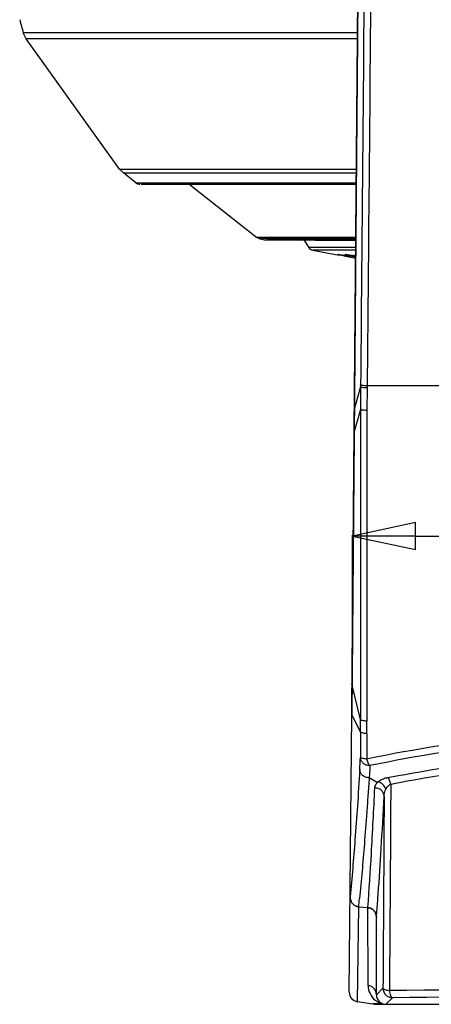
# Model space of a CAD drawing. Header units: millimetres. Extents: x 537 to 2248, y 801 to 1949.
# Tile 48 of 80: x 1207 to 1272, y 1350 to 1506. Entities that reach past the tile are written whole.
import ezdxf

# ---------------------------------------------------------------- set-up
doc = ezdxf.new("R2010")
doc.units = ezdxf.units.MM
doc.header["$LTSCALE"] = 16.335
doc.header["$PDMODE"] = 3
doc.header["$PDSIZE"] = 0.3125
doc.layers.get('0').update_dxf_attribs({"linetype": 'CONTINUOUS'})
doc.layers.get('Defpoints').update_dxf_attribs({"linetype": 'CONTINUOUS'})
doc.layers.add('02___PRT_ALL_AXES', color=7, linetype='CONTINUOUS')
doc.styles.get("Standard").update_dxf_attribs({"font": 'SimSun Regular.ttf', "width": 0.8})
doc.dimstyles.new('DIMSTYLE_1', dxfattribs={"dimtxt": 15, "dimasz": 10, "dimexe": 0.18, "dimexo": 0.0625, "dimgap": 0.09, "dimtad": 1, "dimdec": 1, "dimdsep": 46, "dimtxsty": 'Standard', "dimblk": 'CLOSED', "dimcen": 0.09, "dimadec": 0, "dimazin": 0, "dimtp": 0.01, "dimtm": 0.01, "dimtfac": 1, "dimtdec": 1, "dimtofl": 0, "dimtmove": 0, "dimatfit": 3, "dimldrblk": 'CLOSED', "dimfxl": 1, "dimtolj": 1, "dimarcsym": 0})

# ---------------------------------------------------------------- blocks, each defined once
blk = doc.blocks.new('_CLOSED')
at = {"color": 0, "linetype": 'ByBlock'}
for p, q in [((0, 0), (-1, 0.214)), ((-1, 0.214), (-1, -0.214)), ((-1, -0.214), (0, 0)), ((-1, 0), (0, 0))]:
    blk.add_line(p, q, dxfattribs=at)
blk = doc.blocks.new('*D38')
at = {"color": 0, "lineweight": -2, "transparency": 16777216}
for p, q in [((1259.97, 1409.5), (1259.97, 1424.46)), ((1269.97, 1424.28), (1349.57, 1424.28)), ((1359.57, 1409.38), (1359.57, 1424.46)), ((1359.57, 1424.28), (1493.62, 1424.28))]:
    blk.add_line(p, q, dxfattribs=at)
at = {"layer": 'Defpoints', "color": 0, "transparency": 16777216}
for p in [(1359.57, 1424.28), (1259.97, 1409.43), (1359.57, 1409.32)]:
    blk.add_point(p, dxfattribs=at)
at = {"color": 0, "lineweight": -2, "transparency": 16777216, "xscale": 10, "yscale": 10, "zscale": 10, "rotation": 180}
blk.add_blockref('_CLOSED', (1259.97, 1424.28), dxfattribs=at)
at = {"color": 0, "lineweight": -2, "transparency": 16777216, "xscale": 10, "yscale": 10, "zscale": 10}
blk.add_blockref('_CLOSED', (1359.57, 1424.28), dxfattribs=at)
at = {"color": 0, "transparency": 16777216, "insert": (1431.6, 1433.62), "char_height": 15, "attachment_point": 5}
blk.add_mtext('\\A1;99.6mm [3.92in]', dxfattribs=at)

msp = doc.modelspace()

# ---------------------------------------------------------------- linework, layer by layer
at = {"color": 7, "linetype": 'Continuous'}
for p, q in [((1259.86, 1397.1), (1261.35, 1568.09)), ((1208.27, 1503.11), (1207.82, 1504.05)), ((1260.79, 1504.05), (1207.82, 1504.05)), ((1223.08, 1482.45), (1208.27, 1503.11)), ((1260.78, 1503.11), (1208.27, 1503.11)), ((1223.67, 1481.84), (1223.08, 1482.45)), ((1223.08, 1482.45), (1260.6, 1482.45)), ((1225.65, 1480.28), (1223.67, 1481.84)), ((1223.67, 1481.84), (1260.6, 1481.84)), ((1225.65, 1480.28), (1260.58, 1480.28)), ((1226.5, 1480.07), (1260.58, 1480.07)), ((1244.76, 1471.62), (1234.02, 1480.07)), ((1245.15, 1471.44), (1244.76, 1471.62)), ((1260.51, 1471.62), (1244.76, 1471.62)), ((1260.51, 1471.44), (1245.15, 1471.44)), ((1245.15, 1471.44), (1246.01, 1471.24)), ((1246.01, 1471.24), (1260.5, 1471.24)), ((1246.01, 1471.24), (1246.23, 1471.22)), ((1260.5, 1471.22), (1246.45, 1471.22)), ((1252.25, 1471.22), (1253.04, 1470.03)), ((1260.49, 1470.03), (1253.04, 1470.03)), ((1254.13, 1471.19), (1260.5, 1471.19)), ((1260.49, 1469.61), (1253.68, 1469.61)), ((1253.68, 1469.61), (1257.27, 1468.92)), ((1261.26, 1448.25), (1261.26, 1447.93)), ((1287.99, 1448.09), (1262.3, 1448.09)), ((1262.3, 1448.09), (1262.3, 1447.77)), ((1261.26, 1447.93), (1260.27, 1444.54)), ((1261.26, 1447.93), (1261.22, 1444.36)), ((1262.3, 1447.77), (1262.27, 1444.2)), ((1261.22, 1444.36), (1260.24, 1440.85)), ((1261.24, 1395.2), (1259.89, 1400.85)), ((1259.85, 1396), (1259.86, 1397.1)), ((1259.46, 1352), (1259.85, 1396)), ((1261.24, 1393.24), (1259.85, 1396)), ((1263.77, 1385.3), (1262.63, 1385.97)), ((1264.04, 1385.35), (1263.77, 1385.3)), ((1260.76, 1350.51), (1260.97, 1365.54)), ((1260.96, 1365.54), (1262.41, 1365.41)), ((1260.97, 1365.54), (1261.68, 1365.48)), ((1261.68, 1365.48), (1262.4, 1365.41)), ((1262.46, 1353.06), (1262.4, 1365.41)), ((1263.77, 1351.59), (1263.77, 1363.86)), ((1263.77, 1351.59), (1264.81, 1352.62)), ((1260.76, 1350.51), (1263.22, 1350.16)), ((1264.29, 1350.17), (1263.22, 1350.16)), ((1264.72, 1350.17), (1264.29, 1350.17)), ((1264.32, 1350.09), (1355.22, 1350.09)), ((1265.27, 1350.09), (1266.31, 1351.12))]:
    msp.add_line(p, q, dxfattribs=at)
for centre, radius, start, end in [((1689.14, 1639.43), 500, 195.4663, 195.71), ((1226.27, 1481.07), 1, 231.8437, 270), ((1253.87, 1470.59), 1, 213.6901, 258.7574), ((333.37, 1393.9), 927.88, 359.95964, 0.08046), ((370.75, 1394.05), 891.52, 359.932, 0.0582), ((919.83, 1407.6), 341.9, 356.5962, 356.918), ((822.83, 1399.53), 442.38, 355.7183, 355.8637), ((919.84, 1400.47), 342.9, 354.1544, 354.3713), ((894.24, 1394.11), 370.76, 355.3199, 355.7297), ((1265.46, 1353.08), 3, 180.3647, 230.8267), ((1260.96, 1351.99), 1.5, 179.5001, 262.0861), ((1265.27, 1351.59), 1.5, 180, 270), ((1266.31, 1352.63), 1.5, 180.0465, 269.9535), ((1309.77, -3652.47), 5004.94, 89.49698, 90.50302), ((1264.32, 1358.09), 8, 262.0859, 269.9998), ((1265.48, 1353.09), 3.02, 230.7705, 232.6261), ((1265.48, 1353.09), 3.02, 232.6266, 241.2535), ((1265.48, 1353.09), 3.02, 241.2526, 251.3886), ((1265.48, 1353.09), 3.02, 251.3904, 255.4954), ((1309.77, -3555.01), 4906.33, 89.49245, 90.50755)]:
    msp.add_arc(centre, radius, start, end, dxfattribs=at)
msp.add_ellipse((1265.27, 1351.59), major_axis=(1.06, 1.06), ratio=0.999315, start_param=-3.926648, end_param=-2.356537, dxfattribs=at)
for points, knots in [([(1262.31, 1567.99), (1262.05, 1538.03), (1261.7, 1498.12), (1261.35, 1458.2), (1261.26, 1448.25)], [0, 0, 0, 0, 0.750554, 1, 1, 1, 1]), ([(1263.36, 1568.09), (1263.11, 1538.06), (1262.76, 1498.06), (1262.39, 1458.06), (1262.3, 1448.09)], [0, 0, 0, 0, 0.750558, 1, 1, 1, 1]), ([(1262.3, 1448.09), (1262.17, 1448.09), (1261.92, 1448.11), (1261.63, 1448.14), (1261.45, 1448.17), (1261.36, 1448.19), (1261.29, 1448.21), (1261.26, 1448.23), (1261.26, 1448.25)], [0, 0, 0, 0, 0.383466, 0.694064, 0.81265, 0.903439, 0.965349, 1, 1, 1, 1]), ([(1262.3, 1447.77), (1262.16, 1447.77), (1261.92, 1447.79), (1261.63, 1447.82), (1261.45, 1447.85), (1261.35, 1447.87), (1261.29, 1447.89), (1261.26, 1447.92), (1261.26, 1447.93)], [0, 0, 0, 0, 0.3834, 0.693958, 0.81254, 0.90334, 0.965282, 1, 1, 1, 1]), ([(1262.27, 1444.2), (1262.13, 1444.21), (1261.89, 1444.22), (1261.6, 1444.25), (1261.42, 1444.28), (1261.32, 1444.3), (1261.26, 1444.33), (1261.23, 1444.35), (1261.22, 1444.36)], [0, 0, 0, 0, 0.382699, 0.692811, 0.811357, 0.902294, 0.964596, 1, 1, 1, 1]), ([(1261.22, 1444.36), (1261.22, 1436.15), (1261.22, 1419.76), (1261.23, 1403.37), (1261.24, 1395.2)], [0, 0, 0, 0, 0.501298, 1, 1, 1, 1]), ([(1262.27, 1444.2), (1262.26, 1435.97), (1262.26, 1419.56), (1262.26, 1403.14), (1262.27, 1394.95)], [0, 0, 0, 0, 0.50126, 1, 1, 1, 1]), ([(1262.27, 1394.95), (1262.13, 1394.96), (1261.89, 1394.98), (1261.57, 1395.03), (1261.37, 1395.09), (1261.27, 1395.15), (1261.25, 1395.18), (1261.24, 1395.2)], [0, 0, 0, 0, 0.377215, 0.682805, 0.891042, 0.95625, 1, 1, 1, 1]), ([(1357.28, 1388.96), (1349.6, 1390.54), (1333.82, 1393.02), (1309.77, 1394.31), (1285.72, 1393.02), (1269.94, 1390.54), (1262.26, 1388.96)], [0, 0, 0, 0, 0.245922, 0.500001, 0.754079, 1, 1, 1, 1]), ([(1262.27, 1392.99), (1262.13, 1393), (1261.89, 1393.02), (1261.57, 1393.07), (1261.37, 1393.13), (1261.27, 1393.19), (1261.25, 1393.23), (1261.24, 1393.24)], [0, 0, 0, 0, 0.376742, 0.682025, 0.890278, 0.955732, 1, 1, 1, 1]), ([(1356.8, 1387.91), (1349.2, 1389.49), (1333.58, 1391.98), (1309.77, 1393.28), (1285.95, 1391.98), (1270.34, 1389.49), (1262.74, 1387.91)], [0, 0, 0, 0, 0.245881, 0.500001, 0.75412, 1, 1, 1, 1]), ([(1262.26, 1388.96), (1262.13, 1388.96), (1261.88, 1388.99), (1261.57, 1389.04), (1261.36, 1389.1), (1261.27, 1389.17), (1261.24, 1389.2), (1261.24, 1389.22)], [0, 0, 0, 0, 0.375104, 0.67904, 0.88798, 0.954398, 1, 1, 1, 1]), ([(1262.74, 1387.91), (1262.54, 1387.9), (1262.16, 1387.98), (1261.67, 1388.26), (1261.33, 1388.7), (1261.24, 1389.05), (1261.24, 1389.22)], [0, 0, 0, 0, 0.264034, 0.520713, 0.76535, 1, 1, 1, 1]), ([(1262.74, 1387.91), (1262.62, 1388.03), (1262.43, 1388.38), (1262.31, 1388.74), (1262.26, 1388.96)], [0, 0, 0, 0, 0.437402, 1, 1, 1, 1]), ([(1265.59, 1386.03), (1272.75, 1387.4), (1287.43, 1389.54), (1309.77, 1390.65), (1332.1, 1389.54), (1346.79, 1387.4), (1353.95, 1386.03)], [0, 0, 0, 0, 0.246278, 0.5, 0.753723, 1, 1, 1, 1]), ([(1266.04, 1384.98), (1273.13, 1386.36), (1287.66, 1388.5), (1309.77, 1389.61), (1331.88, 1388.5), (1346.41, 1386.36), (1353.49, 1384.98)], [0, 0, 0, 0, 0.246239, 0.5, 0.753761, 1, 1, 1, 1]), ([(1261.13, 1387.3), (1261.01, 1385.36), (1260.77, 1381.65), (1260.29, 1374.92), (1259.89, 1370.13), (1259.6, 1367.11)], [0, 0, 0, 0, 0.287978, 0.55105, 1, 1, 1, 1]), ([(1262.62, 1385.98), (1262.43, 1385.98), (1262.05, 1386.05), (1261.56, 1386.34), (1261.22, 1386.78), (1261.13, 1387.13), (1261.13, 1387.3)], [0, 0, 0, 0, 0.263146, 0.519397, 0.764379, 1, 1, 1, 1]), ([(1262.74, 1387.91), (1262.72, 1387.58), (1262.69, 1386.94), (1262.64, 1386.29), (1262.63, 1385.97)], [0, 0, 0, 0, 0.503012, 1, 1, 1, 1]), ([(1262.62, 1385.98), (1262.59, 1385.51), (1262.52, 1384.58), (1262.4, 1382.76), (1262.18, 1379.74), (1261.77, 1374.28), (1261.37, 1369.72), (1261.08, 1366.83)], [0, 0, 0, 0, 0.073409, 0.145381, 0.285019, 0.546902, 1, 1, 1, 1]), ([(1264.04, 1385.35), (1264.13, 1385.43), (1264.39, 1385.62), (1264.91, 1385.87), (1265.35, 1385.99), (1265.59, 1386.03)], [0, 0, 0, 0, 0.21105, 0.57611, 1, 1, 1, 1]), ([(1266.04, 1384.98), (1265.99, 1385.2), (1265.9, 1385.49), (1265.73, 1385.84), (1265.64, 1385.98), (1265.59, 1386.03)], [0, 0, 0, 0, 0.565035, 0.803751, 1, 1, 1, 1]), ([(1262.41, 1365.41), (1262.63, 1368.26), (1263.03, 1374.59), (1263.35, 1380.92), (1263.51, 1384.4)], [0, 0, 0, 0, 0.450996, 1, 1, 1, 1]), ([(1263.51, 1384.4), (1263.51, 1384.48), (1263.54, 1384.65), (1263.69, 1385), (1263.89, 1385.22), (1264.05, 1385.35)], [0, 0, 0, 0, 0.223495, 0.459509, 1, 1, 1, 1]), ([(1264.99, 1383.06), (1264.98, 1383.23), (1264.9, 1383.59), (1264.57, 1384.02), (1264.08, 1384.32), (1263.7, 1384.39), (1263.51, 1384.4)], [0, 0, 0, 0, 0.236282, 0.481346, 0.73725, 1, 1, 1, 1]), ([(1265.26, 1384.19), (1265.17, 1384.46), (1264.84, 1384.97), (1264.31, 1385.28), (1264.04, 1385.35)], [0, 0, 0, 0, 0.507999, 1, 1, 1, 1]), ([(1264.99, 1383.06), (1264.99, 1383.16), (1265.02, 1383.54), (1265.13, 1383.93), (1265.26, 1384.19)], [0, 0, 0, 0, 0.246529, 1, 1, 1, 1]), ([(1265.26, 1384.19), (1265.34, 1384.35), (1265.55, 1384.66), (1265.86, 1384.9), (1266.04, 1384.98)], [0, 0, 0, 0, 0.476265, 1, 1, 1, 1]), ([(1266.04, 1384.98), (1266.03, 1382.25), (1265.96, 1371.35), (1265.89, 1360.45), (1265.83, 1352.28)], [0, 0, 0, 0, 0.250983, 1, 1, 1, 1]), ([(1264.06, 1367.62), (1264.23, 1370), (1264.56, 1375.15), (1264.85, 1380.3), (1264.99, 1383.06)], [0, 0, 0, 0, 0.463847, 1, 1, 1, 1]), ([(1264.99, 1383.06), (1264.97, 1380.52), (1264.92, 1370.37), (1264.86, 1360.22), (1264.81, 1352.62)], [0, 0, 0, 0, 0.250924, 1, 1, 1, 1]), ([(1259.6, 1367.12), (1259.59, 1366.93), (1259.66, 1366.55), (1259.95, 1366.04), (1260.4, 1365.67), (1260.78, 1365.56), (1260.97, 1365.54)], [0, 0, 0, 0, 0.250086, 0.500152, 0.750109, 1, 1, 1, 1]), ([(1260.96, 1365.54), (1260.77, 1365.56), (1260.39, 1365.67), (1259.94, 1366.04), (1259.66, 1366.54), (1259.59, 1366.92), (1259.6, 1367.11)], [0, 0, 0, 0, 0.249882, 0.499822, 0.749896, 1, 1, 1, 1]), ([(1262.4, 1365.41), (1262.58, 1365.4), (1262.96, 1365.28), (1263.41, 1364.92), (1263.7, 1364.41), (1263.77, 1364.03), (1263.77, 1363.84)], [0, 0, 0, 0, 0.249892, 0.499851, 0.749916, 1, 1, 1, 1]), ([(1263.77, 1363.86), (1263.77, 1364.04), (1263.7, 1364.42), (1263.42, 1364.92), (1262.97, 1365.29), (1262.59, 1365.4), (1262.41, 1365.41)], [0, 0, 0, 0, 0.250077, 0.500134, 0.750099, 1, 1, 1, 1]), ([(1263.77, 1351.59), (1263.77, 1351.76), (1263.7, 1352.12), (1263.42, 1352.59), (1262.99, 1352.93), (1262.64, 1353.04), (1262.46, 1353.06)], [0, 0, 0, 0, 0.24883, 0.498621, 0.749205, 1, 1, 1, 1]), ([(1264.81, 1352.62), (1264.81, 1352.58), (1264.88, 1352.51), (1264.98, 1352.46), (1265.16, 1352.39), (1265.45, 1352.33), (1265.69, 1352.29), (1265.83, 1352.28)], [0, 0, 0, 0, 0.12216, 0.215737, 0.332979, 0.632936, 1, 1, 1, 1]), ([(1265.83, 1352.28), (1265.84, 1352.13), (1265.88, 1351.85), (1265.98, 1351.49), (1266.11, 1351.23), (1266.25, 1351.13), (1266.31, 1351.12)], [0, 0, 0, 0, 0.349876, 0.644102, 0.860491, 1, 1, 1, 1])]:
    msp.add_open_spline(points, degree=3, knots=knots, dxfattribs=at)
for points in [[(1261.24, 1393.24), (1261.24, 1391.9), (1261.24, 1390.56), (1261.24, 1389.22)], [(1262.27, 1392.99), (1262.27, 1391.64), (1262.26, 1390.3), (1262.26, 1388.96)]]:
    msp.add_open_spline(points, degree=3, dxfattribs=at)
at = {"layer": '02___PRT_ALL_AXES', "color": 7, "linetype": 'Continuous'}
for p, q in [((1261.35, 1568.09), (1259.85, 1396)), ((1257.27, 1468.92), (1257.86, 1468.81)), ((1257.66, 1468.91), (1257.68, 1468.92)), ((1258.84, 1468.9), (1258.92, 1468.92))]:
    msp.add_line(p, q, dxfattribs=at)
for centre, radius, start, end in [((1248.27, 1403.18), 66.42, 80.515, 81.168), ((1275.15, 1554.98), 87.84, 259.196, 259.7228), ((1240.83, 1358.17), 112.04, 79.896, 80.5532), ((1280.05, 1582.02), 115.33, 259.7217, 260.2308)]:
    msp.add_arc(centre, radius, start, end, dxfattribs=at)
for points, knots in [([(1258.68, 1468.69), (1258.6, 1468.71), (1258.46, 1468.73), (1258.26, 1468.77), (1258.09, 1468.81), (1257.94, 1468.84), (1257.83, 1468.86), (1257.75, 1468.88), (1257.7, 1468.9), (1257.68, 1468.9), (1257.67, 1468.91), (1257.66, 1468.91), (1257.66, 1468.91)], [0, 0, 0, 0, 0.218422, 0.414849, 0.586509, 0.730778, 0.845716, 0.929594, 0.959379, 0.98095, 0.994359, 1, 1, 1, 1]), ([(1257.68, 1468.92), (1257.71, 1468.92), (1257.8, 1468.91), (1257.97, 1468.89), (1258.2, 1468.85), (1258.37, 1468.83), (1258.47, 1468.81)], [0, 0, 0, 0, 0.117295, 0.328067, 0.625687, 1, 1, 1, 1]), ([(1259.61, 1468.69), (1259.51, 1468.71), (1259.35, 1468.75), (1259.16, 1468.79), (1259.05, 1468.82), (1258.96, 1468.85), (1258.9, 1468.87), (1258.86, 1468.88), (1258.84, 1468.9), (1258.84, 1468.9)], [0, 0, 0, 0, 0.415237, 0.585423, 0.728002, 0.84145, 0.924767, 0.977225, 1, 1, 1, 1]), ([(1258.92, 1468.92), (1258.94, 1468.92), (1259.06, 1468.91), (1259.18, 1468.9), (1259.28, 1468.89)], [0, 0, 0, 0, 0.176063, 1, 1, 1, 1]), ([(1259.28, 1468.89), (1259.36, 1468.88), (1259.76, 1468.83), (1260.16, 1468.78), (1260.47, 1468.73)], [0, 0, 0, 0, 0.202003, 1, 1, 1, 1]), ([(1260.47, 1468.52), (1260.4, 1468.54), (1260.11, 1468.59), (1259.82, 1468.65), (1259.61, 1468.69)], [0, 0, 0, 0, 0.271804, 1, 1, 1, 1])]:
    msp.add_open_spline(points, degree=3, knots=knots, dxfattribs=at)

# ---------------------------------------------------------------- dimensions: what is measured, and where the dimension line sits
at = {"color": 3}
dim = msp.add_linear_dim(base=(1359.57, 1424.28), p1=(1259.97, 1409.43), p2=(1359.57, 1409.32), dimstyle='DIMSTYLE_1', override={"dimpost": 'mm'}, dxfattribs=at)
dim.commit()
dim.dimension.update_dxf_attribs({"geometry": '*D38', "text_midpoint": (1431.6, 1433.62)})

doc.saveas('drawing.dxf')
